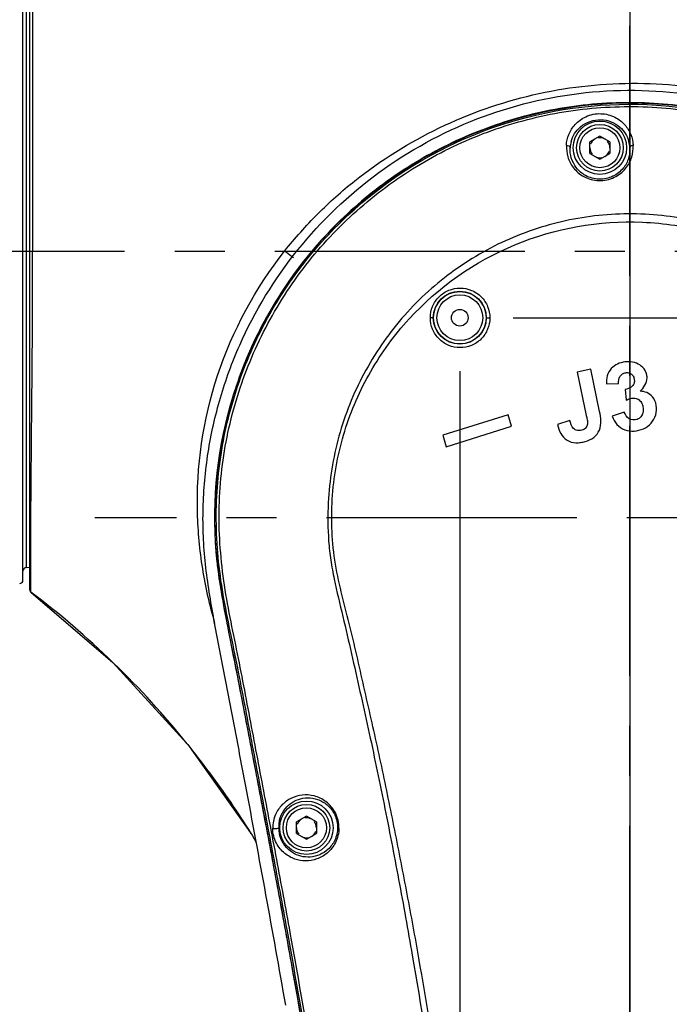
# Model space of a CAD drawing. Header units: millimetres. Extents: x 5828 to 6704, y 123 to 421.
# Tile 58 of 145: x 6416.78 to 6421.65, y 273.13 to 280.51. Entities that reach past the tile are written whole.
import ezdxf

# ---------------------------------------------------------------- set-up
doc = ezdxf.new("R2010")
doc.units = ezdxf.units.MM
doc.linetypes.add('CENTER', pattern=[0.6, 0.375, -0.075, 0.075, -0.075])
for name, color, linetype in [('中心线', 7, 'Continuous'), ('外形图', 7, 'Continuous'), ('尺寸标注', 7, 'Continuous')]:
    doc.layers.add(name, color=color, linetype=linetype)
doc.styles.add('微软雅黑', font='msyh.ttc', dxfattribs={"height": 1.5})
doc.dimstyles.new('尺寸标注_1_20比例', dxfattribs={"dimtxt": 1.5, "dimasz": 1.25, "dimexe": 0.5, "dimexo": 0.4, "dimgap": 0.5, "dimtad": 1, "dimdec": 1, "dimlfac": 20, "dimdsep": 46, "dimtxsty": '微软雅黑', "dimcen": 0.09, "dimadec": 0, "dimazin": 0, "dimtp": 0.01, "dimtm": 0.01, "dimtfac": 1, "dimtdec": 1, "dimtofl": 0, "dimtmove": 0, "dimatfit": 3, "dimfxl": 1, "dimtolj": 1, "dimarcsym": 0})

# ---------------------------------------------------------------- blocks, each defined once
blk = doc.blocks.new('*D1102')
at = {"layer": 'Defpoints', "color": 0}
for p in [(6420.0793, 278.2753), (6422.6293, 278.3003), (6422.6293, 268.547)]:
    blk.add_point(p, dxfattribs=at)
at = {"layer": '尺寸标注', "color": 0, "lineweight": -2}
for p, q in [((6420.0793, 277.8753), (6420.0793, 268.047)), ((6422.6293, 277.9003), (6422.6293, 268.047)), ((6418.8293, 268.547), (6412.9559, 268.547)), ((6423.8793, 268.547), (6425.1293, 268.547))]:
    blk.add_line(p, q, dxfattribs=at)
at = {"layer": '尺寸标注', "color": 0}
for points in [[(6418.8293, 268.3386), (6418.8293, 268.7553), (6420.0793, 268.547)], [(6423.8793, 268.7553), (6423.8793, 268.3386), (6422.6293, 268.547)]]:
    blk.add_solid(points, dxfattribs=at)
at = {"layer": '尺寸标注', "color": 0, "insert": (6414.3231, 269.8265), "char_height": 1.5, "attachment_point": 5, "style": '微软雅黑'}
blk.add_mtext('\\A1;51', dxfattribs=at)
blk = doc.blocks.new('*D1107')
at = {"layer": 'Defpoints', "color": 0}
for p in [(6396.3543, 278.7753), (6422.6043, 233.6596), (6422.6043, 227.8259)]:
    blk.add_point(p, dxfattribs=at)
at = {"layer": '尺寸标注', "color": 0, "lineweight": -2}
for p, q in [((6396.3543, 278.3753), (6396.3543, 227.3259)), ((6422.6043, 233.2596), (6422.6043, 227.3259)), ((6397.6043, 227.8259), (6421.3543, 227.8259))]:
    blk.add_line(p, q, dxfattribs=at)
at = {"layer": '尺寸标注', "color": 0}
for points in [[(6397.6043, 228.0343), (6397.6043, 227.6176), (6396.3543, 227.8259)], [(6421.3543, 227.6176), (6421.3543, 228.0343), (6422.6043, 227.8259)]]:
    blk.add_solid(points, dxfattribs=at)
at = {"layer": '尺寸标注', "color": 0, "insert": (6409.4793, 229.1016), "char_height": 1.5, "attachment_point": 5, "style": '微软雅黑'}
blk.add_mtext('\\A1;525', dxfattribs=at)
blk = doc.blocks.new('*D1135')
at = {"layer": 'Defpoints', "color": 0}
for p in [(6418.4864, 281.4753), (6430.5043, 234.0253), (6446.3676, 234.0253)]:
    blk.add_point(p, dxfattribs=at)
at = {"layer": '尺寸标注', "color": 0, "lineweight": -2}
for p, q in [((6418.8864, 281.4753), (6446.8676, 281.4753)), ((6446.3676, 280.2253), (6446.3676, 235.2753)), ((6430.9043, 234.0253), (6446.8676, 234.0253))]:
    blk.add_line(p, q, dxfattribs=at)
at = {"layer": '尺寸标注', "color": 0}
for points in [[(6446.5759, 280.2253), (6446.1593, 280.2253), (6446.3676, 281.4753)], [(6446.1593, 235.2753), (6446.5759, 235.2753), (6446.3676, 234.0253)]]:
    blk.add_solid(points, dxfattribs=at)
at = {"layer": '尺寸标注', "color": 0, "insert": (6445.0924, 257.7263), "char_height": 1.5, "attachment_point": 5, "rotation": 90, "style": '微软雅黑'}
blk.add_mtext('\\A1;949', dxfattribs=at)
blk = doc.blocks.new('*D1137')
at = {"layer": 'Defpoints', "color": 0}
for p in [(6421.3543, 283.5458), (6420.0793, 278.2753), (6421.3543, 272.021)]:
    blk.add_point(p, dxfattribs=at)
at = {"layer": '尺寸标注', "color": 0, "lineweight": -2}
for p, q in [((6421.3543, 283.1458), (6421.3543, 271.521)), ((6420.0793, 277.8753), (6420.0793, 271.521)), ((6418.8293, 272.021), (6412.1216, 272.021)), ((6422.6043, 272.021), (6423.8543, 272.021))]:
    blk.add_line(p, q, dxfattribs=at)
at = {"layer": '尺寸标注', "color": 0}
for points in [[(6418.8293, 271.8127), (6418.8293, 272.2294), (6420.0793, 272.021)], [(6422.6043, 272.2294), (6422.6043, 271.8127), (6421.3543, 272.021)]]:
    blk.add_solid(points, dxfattribs=at)
at = {"layer": '尺寸标注', "color": 0, "insert": (6414.476, 273.2967), "char_height": 1.5, "attachment_point": 5, "style": '微软雅黑'}
blk.add_mtext('\\A1;25.5', dxfattribs=at)
blk = doc.blocks.new('*D1139')
at = {"layer": 'Defpoints', "color": 0}
for p in [(6420.0793, 278.2753), (6429.9558, 276.7753), (6431.4263, 276.7753)]:
    blk.add_point(p, dxfattribs=at)
at = {"layer": '尺寸标注', "color": 0, "lineweight": -2}
for p, q in [((6431.4263, 279.5253), (6431.4263, 280.7753)), ((6420.4793, 278.2753), (6431.9263, 278.2753)), ((6430.3558, 276.7753), (6431.9263, 276.7753)), ((6431.4263, 275.5253), (6431.4263, 271.173))]:
    blk.add_line(p, q, dxfattribs=at)
at = {"layer": '尺寸标注', "color": 0}
for points in [[(6431.218, 279.5253), (6431.6347, 279.5253), (6431.4263, 278.2753)], [(6431.6347, 275.5253), (6431.218, 275.5253), (6431.4263, 276.7753)]]:
    blk.add_solid(points, dxfattribs=at)
at = {"layer": '尺寸标注', "color": 0, "insert": (6430.1512, 272.7241), "char_height": 1.5, "attachment_point": 5, "rotation": 90, "style": '微软雅黑'}
blk.add_mtext('\\A1;30', dxfattribs=at)

msp = doc.modelspace()

# ---------------------------------------------------------------- linework, layer by layer
at = {"layer": '中心线', "linetype": 'CENTER', "ltscale": 5}
for p, q in [((6421.3543, 248.5891), (6421.3543, 283.5458)), ((6394.6916, 278.7753), (6429.9558, 278.7753)), ((6429.9558, 276.7753), (6417.3429, 276.7753))]:
    msp.add_line(p, q, dxfattribs=at)
at = {"layer": '外形图', "color": 7, "linetype": 'Continuous'}
for p, q in [((6416.8543, 281.4472), (6416.8543, 276.2377)), ((6416.8043, 276.3077), (6416.8043, 281.2429)), ((6416.8288, 281.1499), (6416.8288, 276.4007)), ((6421.1293, 279.6369), (6421.0543, 279.5936)), ((6421.2043, 279.5936), (6421.1293, 279.6369)), ((6421.0543, 279.507), (6421.0543, 279.5936)), ((6421.2043, 279.5936), (6421.2043, 279.507)), ((6421.0543, 279.507), (6421.1293, 279.4637)), ((6421.1293, 279.4637), (6421.2043, 279.507)), ((6421.0605, 277.8887), (6420.9594, 277.8675)), ((6420.9594, 277.8675), (6421.0274, 277.5429)), ((6421.1271, 277.5711), (6421.0605, 277.8887)), ((6421.1781, 277.7784), (6421.27, 277.782)), ((6421.3195, 277.7369), (6421.3254, 277.6562)), ((6421.312, 277.5678), (6421.2212, 277.537)), ((6420.4408, 277.5473), (6419.9508, 277.3944)), ((6420.4678, 277.4609), (6420.4408, 277.5473)), ((6420.9051, 277.5051), (6420.8118, 277.4741)), ((6419.9778, 277.3079), (6420.4678, 277.4609)), ((6419.9508, 277.3944), (6419.9778, 277.3079)), ((6416.8543, 276.4012), (6416.8288, 276.4007)), ((6416.8636, 276.3037), (6416.8631, 276.4003)), ((6416.8642, 276.2178), (6416.8631, 276.3987)), ((6416.8642, 276.2178), (6417.4785, 275.6906)), ((6417.484, 275.6853), (6417.4785, 275.6907)), ((6417.4785, 275.6907), (6418.0353, 275.0805)), ((6418.0353, 275.0805), (6418.0407, 275.0747)), ((6418.9293, 274.5369), (6418.8543, 274.4936)), ((6418.8543, 274.407), (6418.8543, 274.4936)), ((6419.0043, 274.4936), (6418.9293, 274.5369)), ((6419.0043, 274.4936), (6419.0043, 274.407)), ((6418.8543, 274.407), (6418.9293, 274.3637)), ((6418.9293, 274.3637), (6419.0043, 274.407))]:
    msp.add_line(p, q, dxfattribs=at)
msp.add_lwpolyline([(6418.0407, 275.0747), (6418.5232, 274.395), (6418.5534, 274.3395)], dxfattribs=at)
for centre, radius in [((6421.1293, 279.5503), 0.2), ((6421.1293, 279.5503), 0.175), ((6421.1293, 279.5503), 0.15), ((6420.0789, 278.2755), 0.1986), ((6420.0793, 278.2753), 0.1969), ((6420.0793, 278.2753), 0.1719), ((6420.0793, 278.2753), 0.0625), ((6418.9293, 274.4503), 0.2), ((6418.9293, 274.4503), 0.175), ((6418.9293, 274.4503), 0.15)]:
    msp.add_circle(centre, radius, dxfattribs=at)
for centre, radius, start, end in [((6421.1288, 279.5373), 0.2229, 164.80647, 176.64982), ((6421.1293, 279.5503), 0.075, 120, 160.00237), ((6421.1293, 279.5503), 0.075, 60, 100.00237), ((6421.1293, 279.5503), 0.075, 0, 40.00237), ((6421.1317, 279.5376), 0.2229, 3.26299, 15.41039), ((6421.1293, 279.5503), 0.075, 180, 220.00237), ((6421.1293, 279.5503), 0.075, 300, 340.00237), ((6421.1293, 279.5503), 0.075, 240, 280.00237), ((6421.3604, 276.7696), 3.1195, 173.79221, 180.9332), ((6421.283, 276.7682), 3.042, 180.92992, 183.95786), ((6421.1802, 276.7614), 2.939, 183.96493, 185.77913), ((6416.8293, 276.3757), 0.025, 91, 180), ((6416.7793, 276.3077), 0.025, 271, 0), ((6416.8793, 276.2377), 0.025, 179.99496, 232.84431), ((6412.8239, 270.888), 6.6881, 45.89711, 52.83603), ((6412.7362, 270.7982), 6.8136, 38.94171, 45.82815), ((6412.7199, 270.7847), 6.8347, 36.6368, 38.9445), ((6412.749, 270.8059), 6.7988, 31.99476, 36.63994), ((6418.9455, 274.4533), 0.2243, 173.72737, 180.77634), ((6418.945, 274.4534), 0.2238, 166.22046, 173.72069), ((6418.9293, 274.4503), 0.075, 120, 160.00237), ((6418.9293, 274.4503), 0.075, 60, 100.00237), ((6418.9293, 274.4503), 0.075, 0, 40.00237), ((6418.9448, 274.4533), 0.2236, 180.77923, 181.34616), ((6418.9464, 274.4534), 0.2253, 181.36415, 193.61376), ((6418.9293, 274.4503), 0.075, 180, 220.00237), ((6418.9293, 274.4503), 0.075, 300, 340.00237), ((6418.9293, 274.4503), 0.075, 240, 280.00237)]:
    msp.add_arc(centre, radius, start, end, dxfattribs=at)
for points, knots in [([(6416.8753, 280.6059), (6416.8754, 280.4641), (6416.8761, 279.8539), (6416.8764, 279.2437), (6416.8765, 278.7753)], [0, 0, 0, 0, 0.232379, 1, 1, 1, 1]), ([(6418.7661, 278.7753), (6418.8435, 278.8728), (6419.0093, 279.0591), (6419.381, 279.3908), (6419.9124, 279.7234), (6420.6204, 279.973), (6421.3653, 280.0614), (6422.1106, 279.982), (6422.8187, 279.7351), (6423.4513, 279.3316), (6423.801, 278.972), (6423.9526, 278.7753)], [0, 0, 0, 0, 0.062666, 0.125348, 0.250491, 0.375626, 0.500551, 0.625247, 0.749966, 0.874901, 1, 1, 1, 1]), ([(6418.7738, 273.121), (6418.7258, 273.3968), (6418.627, 273.948), (6418.4987, 274.6361), (6418.3947, 275.1863), (6418.3145, 275.5985), (6418.2344, 276.0108), (6418.1763, 276.3564), (6418.1542, 276.6358), (6418.152, 276.9161), (6418.1837, 277.2659), (6418.2757, 277.6772), (6418.4683, 278.2039), (6418.8368, 278.8081), (6419.4504, 279.3931), (6420.1945, 279.8001), (6421.019, 280.0008), (6421.867, 279.9774), (6422.5462, 279.7774), (6423.0428, 279.5157), (6423.3867, 279.2714), (6423.6954, 278.984), (6423.9633, 278.6583), (6424.1858, 278.3002), (6424.3313, 277.9802), (6424.4206, 277.7144), (6424.4902, 277.4428), (6424.5236, 277.235), (6424.5416, 277.096)], [0, 0, 0, 0, 0.062513, 0.125028, 0.156286, 0.187532, 0.218806, 0.250079, 0.265702, 0.281343, 0.312626, 0.343892, 0.37516, 0.437556, 0.499964, 0.56237, 0.624787, 0.687222, 0.749663, 0.780957, 0.812261, 0.843563, 0.874854, 0.906148, 0.937447, 0.953088, 0.968718, 1, 1, 1, 1]), ([(6418.2475, 276.5904), (6418.2242, 276.9862), (6418.333, 277.7953), (6418.9371, 278.8529), (6419.8938, 279.6091), (6421.0647, 279.9516), (6422.278, 279.8283), (6423.18, 279.3521), (6423.751, 278.7917), (6424.0927, 278.2959), (6424.3343, 277.744), (6424.4155, 277.351), (6424.4433, 277.1536)], [0, 0, 0, 0, 0.124783, 0.249565, 0.374368, 0.499174, 0.624051, 0.74895, 0.811694, 0.874513, 0.937262, 1, 1, 1, 1]), ([(6419.5214, 268.1349), (6419.4977, 268.5079), (6419.4375, 269.253), (6419.3113, 270.367), (6419.1572, 271.4775), (6418.9801, 272.5846), (6418.8186, 273.5047), (6418.683, 274.2397), (6418.5955, 274.6985), (6418.5258, 275.0656), (6418.4741, 275.3411), (6418.4216, 275.6164), (6418.3651, 275.891), (6418.3088, 276.1656), (6418.2671, 276.4432), (6418.2499, 276.7236), (6418.2596, 277.0979), (6418.3368, 277.5618), (6418.5276, 278.0921), (6418.8112, 278.5795), (6419.2984, 279.1487), (6420.0891, 279.6815), (6421.2002, 279.9412), (6422.3309, 279.7903), (6423.1703, 279.3381), (6423.7104, 278.8186), (6424.0398, 278.361), (6424.2814, 277.8516), (6424.3772, 277.4879), (6424.4101, 277.3039)], [0, 0, 0, 0, 0.062555, 0.12511, 0.187665, 0.25022, 0.312774, 0.344052, 0.37533, 0.390968, 0.406604, 0.422242, 0.437889, 0.453533, 0.469169, 0.484829, 0.500496, 0.531785, 0.56307, 0.594351, 0.625632, 0.687938, 0.750243, 0.812549, 0.874854, 0.906134, 0.93742, 0.968706, 1, 1, 1, 1]), ([(6424.4418, 277.1742), (6424.4292, 277.2675), (6424.3977, 277.4535), (6424.2996, 277.8177), (6424.115, 278.2537), (6423.8028, 278.7279), (6423.4101, 279.138), (6422.9495, 279.4701), (6422.436, 279.7125), (6421.8874, 279.8585), (6421.3216, 279.9054), (6420.7566, 279.8479), (6420.2116, 279.6886), (6419.7045, 279.4334), (6419.2511, 279.0915), (6418.8672, 278.6732), (6418.5645, 278.1928), (6418.3542, 277.6655), (6418.2796, 277.294), (6418.2592, 277.1069)], [0, 0, 0, 0, 0.031274, 0.062558, 0.125052, 0.187548, 0.250044, 0.31254, 0.375035, 0.437533, 0.500031, 0.562524, 0.62502, 0.687517, 0.750014, 0.81251, 0.875007, 0.937503, 1, 1, 1, 1]), ([(6419.5381, 268.136), (6419.5137, 268.5071), (6419.454, 269.2488), (6419.3291, 270.3579), (6419.177, 271.4635), (6419.0018, 272.5657), (6418.8415, 273.4817), (6418.7073, 274.2135), (6418.6205, 274.6703), (6418.5509, 275.0357), (6418.499, 275.3098), (6418.447, 275.5839), (6418.3924, 275.8575), (6418.3359, 276.1308), (6418.2789, 276.4986), (6418.2621, 276.9659), (6418.3486, 277.5203), (6418.5325, 278.05), (6418.8077, 278.5385), (6419.1672, 278.969), (6419.5982, 279.3277), (6420.0863, 279.6041), (6420.6167, 279.787), (6421.1715, 279.8707), (6421.7325, 279.8522), (6422.4612, 279.6936), (6423.135, 279.3374), (6423.6757, 278.8237), (6424.0062, 278.3699), (6424.251, 277.8653), (6424.3503, 277.5043), (6424.383, 277.3212)], [0, 0, 0, 0, 0.062516, 0.125032, 0.18755, 0.250066, 0.312583, 0.343842, 0.3751, 0.390729, 0.406358, 0.421988, 0.437617, 0.453246, 0.468885, 0.500147, 0.531388, 0.562637, 0.593884, 0.62512, 0.656369, 0.687626, 0.718882, 0.750132, 0.7814, 0.812672, 0.874947, 0.906214, 0.937484, 0.96875, 1, 1, 1, 1]), ([(6420.8783, 279.5679), (6420.8798, 279.5958), (6420.8924, 279.6529), (6420.9417, 279.7309), (6421.0255, 279.7922), (6421.1353, 279.8143), (6421.2411, 279.7872), (6421.3186, 279.7273), (6421.3657, 279.6518), (6421.3781, 279.5956), (6421.3795, 279.5677)], [0, 0, 0, 0, 0.110504, 0.22654, 0.358356, 0.510478, 0.654232, 0.777134, 0.889549, 1, 1, 1, 1]), ([(6420.9137, 279.5957), (6420.9251, 279.6377), (6420.9805, 279.7265), (6421.1345, 279.7808), (6421.2832, 279.722), (6421.3354, 279.6376), (6421.3467, 279.5969)], [0, 0, 0, 0, 0.227942, 0.512111, 0.778998, 1, 1, 1, 1]), ([(6420.8783, 279.5679), (6420.8845, 279.5683), (6420.8967, 279.5664), (6420.906, 279.5558), (6420.9063, 279.5503)], [0, 0, 0, 0, 0.530108, 1, 1, 1, 1]), ([(6420.8783, 279.5679), (6420.8787, 279.5391), (6420.8835, 279.4787), (6420.9286, 279.3935), (6421.0095, 279.3248), (6421.1217, 279.2945), (6421.2378, 279.3188), (6421.3251, 279.3874), (6421.3739, 279.4755), (6421.3797, 279.5382), (6421.3795, 279.5677)], [0, 0, 0, 0, 0.106887, 0.220926, 0.34806, 0.490384, 0.636871, 0.771155, 0.890533, 1, 1, 1, 1]), ([(6421.3795, 279.5677), (6421.3742, 279.5677), (6421.3633, 279.5655), (6421.3546, 279.5558), (6421.3543, 279.5503)], [0, 0, 0, 0, 0.490681, 1, 1, 1, 1]), ([(6421.3543, 279.5503), (6421.3558, 279.5241), (6421.349, 279.4682), (6421.3066, 279.3893), (6421.2279, 279.3275), (6421.1233, 279.3057), (6421.0225, 279.3332), (6420.95, 279.395), (6420.911, 279.471), (6420.9048, 279.5248), (6420.9063, 279.5503)], [0, 0, 0, 0, 0.108647, 0.227747, 0.362646, 0.510416, 0.653567, 0.780667, 0.894147, 1, 1, 1, 1]), ([(6424.1544, 267.6702), (6424.1577, 267.7542), (6424.161, 267.9223), (6424.1663, 268.2587), (6424.1732, 268.6791), (6424.1728, 269.1837), (6424.1661, 269.8566), (6424.1511, 270.6976), (6424.1097, 271.7062), (6424.0532, 272.714), (6423.979, 273.7207), (6423.9042, 274.5586), (6423.8341, 275.2279), (6423.7878, 275.6459), (6423.7474, 275.9799), (6423.7151, 276.2301), (6423.6822, 276.4803), (6423.652, 276.7308), (6423.6225, 276.9815), (6423.5807, 277.2306), (6423.5168, 277.4752), (6423.3969, 277.7902), (6423.1816, 278.1556), (6422.8339, 278.526), (6422.4132, 278.8112), (6421.9398, 278.9963), (6421.4369, 279.0717), (6420.9297, 279.0332), (6420.4437, 278.8831), (6420.0039, 278.6283), (6419.6308, 278.2834), (6419.3442, 277.8637), (6419.1547, 277.392), (6419.1017, 277.0566), (6419.093, 276.8886)], [0, 0, 0, 0, 0.015625, 0.031251, 0.062506, 0.093762, 0.125021, 0.187542, 0.250065, 0.312589, 0.375114, 0.437638, 0.4689, 0.500163, 0.515791, 0.531418, 0.547046, 0.56268, 0.578314, 0.593939, 0.609581, 0.62522, 0.656452, 0.687674, 0.718895, 0.750118, 0.781349, 0.8126, 0.843856, 0.875079, 0.906277, 0.937495, 0.968746, 1, 1, 1, 1]), ([(6420.354, 267.7635), (6420.3461, 268.089), (6420.3191, 268.7397), (6420.2544, 269.7147), (6420.1658, 270.6882), (6420.0505, 271.6592), (6419.9142, 272.6273), (6419.7825, 273.4315), (6419.6628, 274.0721), (6419.5684, 274.5515), (6419.4694, 275.0299), (6419.3598, 275.506), (6419.2545, 275.9823), (6419.1447, 276.3755), (6419.116, 276.7008), (6419.1211, 276.9455), (6419.1529, 277.1884), (6419.2319, 277.5048), (6419.3957, 277.8811), (6419.7803, 278.4083), (6420.4652, 278.8893), (6421.2893, 279.0343), (6421.9348, 278.936), (6422.3936, 278.7589), (6422.8029, 278.4871), (6423.1442, 278.1328), (6423.3967, 277.711), (6423.5014, 277.3996), (6423.5347, 277.2403)], [0, 0, 0, 0, 0.062541, 0.125122, 0.187724, 0.250339, 0.312957, 0.375569, 0.406871, 0.438168, 0.469457, 0.500736, 0.532003, 0.56325, 0.578894, 0.594545, 0.610199, 0.625853, 0.657101, 0.688323, 0.750405, 0.812555, 0.843804, 0.875037, 0.906259, 0.937489, 0.968739, 1, 1, 1, 1]), ([(6416.8631, 276.3987), (6416.862, 276.712), (6416.8673, 277.2538), (6416.8752, 278.046), (6416.8766, 278.5249), (6416.8765, 278.7753)], [0, 0, 0, 0, 0.395511, 0.683936, 1, 1, 1, 1]), ([(6418.1127, 276.8103), (6418.1028, 277.1575), (6418.2058, 277.8671), (6418.5476, 278.4974), (6418.7661, 278.7753)], [0, 0, 0, 0, 0.495641, 1, 1, 1, 1]), ([(6418.8312, 278.7238), (6418.8264, 278.7277), (6418.8049, 278.745), (6418.7831, 278.7621), (6418.7661, 278.7753)], [0, 0, 0, 0, 0.223607, 1, 1, 1, 1]), ([(6419.8583, 278.274), (6419.8583, 278.3032), (6419.8699, 278.3621), (6419.9197, 278.4365), (6419.9942, 278.4862), (6420.0819, 278.5035), (6420.1694, 278.4858), (6420.2435, 278.4361), (6420.293, 278.3618), (6420.3046, 278.303), (6420.3046, 278.274)], [0, 0, 0, 0, 0.125332, 0.250606, 0.375738, 0.500594, 0.625298, 0.750016, 0.874876, 1, 1, 1, 1]), ([(6419.8803, 278.2753), (6419.8801, 278.2747), (6419.8773, 278.275), (6419.8737, 278.2742), (6419.8666, 278.2742), (6419.8614, 278.2741), (6419.8583, 278.274)], [0, 0, 0, 0, 0.08724, 0.277516, 0.578579, 1, 1, 1, 1]), ([(6420.3046, 278.274), (6420.3046, 278.2449), (6420.2929, 278.186), (6420.243, 278.1117), (6420.1685, 278.0621), (6420.0809, 278.045), (6419.9935, 278.0626), (6419.9195, 278.1122), (6419.87, 278.1863), (6419.8584, 278.245), (6419.8583, 278.274)], [0, 0, 0, 0, 0.125358, 0.250704, 0.375962, 0.500896, 0.625537, 0.750107, 0.874863, 1, 1, 1, 1]), ([(6420.2775, 278.2753), (6420.2777, 278.2745), (6420.2812, 278.275), (6420.2857, 278.274), (6420.2944, 278.2741), (6420.3008, 278.2739), (6420.3046, 278.274)], [0, 0, 0, 0, 0.087034, 0.276136, 0.586576, 1, 1, 1, 1]), ([(6421.4314, 277.7238), (6421.446, 277.7362), (6421.4702, 277.7673), (6421.4851, 277.8146), (6421.4812, 277.8534), (6421.4654, 277.889), (6421.4305, 277.9245), (6421.3754, 277.9458), (6421.3167, 277.9469), (6421.2603, 277.931), (6421.2282, 277.9078), (6421.2151, 277.8937)], [0, 0, 0, 0, 0.124904, 0.249534, 0.312136, 0.374806, 0.499526, 0.624498, 0.749738, 0.87497, 1, 1, 1, 1]), ([(6421.2151, 277.8937), (6421.2011, 277.8787), (6421.1798, 277.841), (6421.178, 277.7991), (6421.1781, 277.7784)], [0, 0, 0, 0, 0.498704, 1, 1, 1, 1]), ([(6421.27, 277.782), (6421.2683, 277.7995), (6421.2716, 277.8285), (6421.2971, 277.855), (6421.3227, 277.865), (6421.3505, 277.8639), (6421.3742, 277.8484), (6421.3864, 277.8237), (6421.3885, 277.8055), (6421.3876, 277.7966)], [0, 0, 0, 0, 0.247796, 0.372938, 0.498887, 0.624188, 0.749239, 0.874798, 1, 1, 1, 1]), ([(6421.3876, 277.7966), (6421.3868, 277.7886), (6421.382, 277.7724), (6421.3596, 277.7479), (6421.3354, 277.7398), (6421.3195, 277.7369)], [0, 0, 0, 0, 0.25129, 0.501193, 1, 1, 1, 1]), ([(6421.5228, 277.6829), (6421.5116, 277.6958), (6421.4833, 277.7173), (6421.4485, 277.7237), (6421.4314, 277.7238)], [0, 0, 0, 0, 0.499787, 1, 1, 1, 1]), ([(6421.2212, 277.537), (6421.2286, 277.5144), (6421.2533, 277.472), (6421.3139, 277.4293), (6421.3871, 277.4213), (6421.4578, 277.4383), (6421.5179, 277.4808), (6421.5529, 277.5457), (6421.5585, 277.6189), (6421.5382, 277.6649), (6421.5228, 277.6829)], [0, 0, 0, 0, 0.125059, 0.249786, 0.374925, 0.500425, 0.625255, 0.750366, 0.875354, 1, 1, 1, 1]), ([(6421.3254, 277.6562), (6421.3357, 277.6615), (6421.3564, 277.6724), (6421.3922, 277.6752), (6421.4257, 277.6612), (6421.4464, 277.6317), (6421.455, 277.5978), (6421.4548, 277.5623), (6421.4386, 277.5302), (6421.4187, 277.5164), (6421.408, 277.5123)], [0, 0, 0, 0, 0.125641, 0.250567, 0.375223, 0.500039, 0.625425, 0.75054, 0.875207, 1, 1, 1, 1]), ([(6420.8118, 277.4741), (6420.8166, 277.4512), (6420.8315, 277.4065), (6420.879, 277.3508), (6420.9386, 277.3355), (6420.9852, 277.3392), (6421.0311, 277.3487), (6421.0861, 277.3726), (6421.1317, 277.4303), (6421.1411, 277.5022), (6421.1319, 277.5482), (6421.1271, 277.5711)], [0, 0, 0, 0, 0.125132, 0.249547, 0.37405, 0.43679, 0.499772, 0.624898, 0.749781, 0.874725, 1, 1, 1, 1]), ([(6421.408, 277.5123), (6421.3891, 277.5051), (6421.3413, 277.5096), (6421.3185, 277.5484), (6421.312, 277.5678)], [0, 0, 0, 0, 0.496472, 1, 1, 1, 1]), ([(6421.0274, 277.5429), (6421.0297, 277.5321), (6421.0349, 277.5107), (6421.0386, 277.4775), (6421.0248, 277.4449), (6420.9987, 277.432), (6420.9771, 277.4285), (6420.9548, 277.4286), (6420.9191, 277.4492), (6420.9104, 277.4839), (6420.9051, 277.5051)], [0, 0, 0, 0, 0.125972, 0.251654, 0.376049, 0.500692, 0.56373, 0.626702, 0.751078, 1, 1, 1, 1]), ([(6419.093, 276.8886), (6419.088, 276.7925), (6419.0891, 276.6478), (6419.1102, 276.4565), (6419.145, 276.2675), (6419.2029, 276.0346), (6419.2676, 275.7539), (6419.331, 275.4729), (6419.3935, 275.1917), (6419.4536, 274.9099), (6419.5304, 274.5334), (6419.6216, 274.0617), (6419.7589, 273.3052), (6419.9061, 272.3553), (6420.0564, 271.2117), (6420.1751, 270.0644), (6420.2603, 268.9147), (6420.2988, 268.1471), (6420.3111, 267.7632)], [0, 0, 0, 0, 0.031303, 0.046923, 0.062524, 0.093767, 0.124992, 0.15621, 0.187444, 0.218686, 0.249931, 0.312434, 0.374949, 0.499994, 0.625045, 0.750079, 0.875076, 1, 1, 1, 1]), ([(6418.2438, 275.9831), (6418.2047, 276.1179), (6418.1428, 276.3915), (6418.1166, 276.6709), (6418.1127, 276.8103)], [0, 0, 0, 0, 0.501657, 1, 1, 1, 1]), ([(6419.5204, 267.9681), (6419.4989, 268.3309), (6419.4443, 269.0558), (6419.3273, 270.1399), (6419.1825, 271.2207), (6419.0155, 272.2982), (6418.8613, 273.1936), (6418.7317, 273.9088), (6418.6317, 274.4447), (6418.5296, 274.9802), (6418.4448, 275.4265), (6418.3747, 275.7832), (6418.3041, 276.1394), (6418.2581, 276.409), (6418.2475, 276.5904)], [0, 0, 0, 0, 0.125002, 0.250004, 0.375008, 0.500013, 0.625018, 0.687521, 0.750023, 0.812526, 0.87503, 0.906279, 0.937529, 1, 1, 1, 1]), ([(6418.2992, 276.1704), (6418.3179, 276.0656), (6418.3582, 275.8566), (6418.4404, 275.4388), (6418.5404, 274.916), (6418.6597, 274.2886), (6418.7369, 273.8699), (6418.7749, 273.6604)], [0, 0, 0, 0, 0.125013, 0.250006, 0.500005, 0.750003, 1, 1, 1, 1]), ([(6419.173, 274.4478), (6419.1727, 274.4676), (6419.1688, 274.5071), (6419.1423, 274.5791), (6419.0831, 274.6499), (6418.9913, 274.694), (6418.8989, 274.7005), (6418.8149, 274.6764), (6418.7436, 274.6258), (6418.6896, 274.5477), (6418.6764, 274.4817), (6418.6765, 274.4466)], [0, 0, 0, 0, 0.076147, 0.151591, 0.292764, 0.419231, 0.533964, 0.642078, 0.749604, 0.864828, 1, 1, 1, 1]), ([(6418.7276, 274.5067), (6418.7339, 274.5323), (6418.7547, 274.5791), (6418.8056, 274.6327), (6418.8682, 274.6663), (6418.9398, 274.6789), (6419.0168, 274.6665), (6419.0916, 274.6235), (6419.1487, 274.5482), (6419.1629, 274.4832), (6419.1626, 274.4503)], [0, 0, 0, 0, 0.123516, 0.234101, 0.341185, 0.451113, 0.569122, 0.699914, 0.845636, 1, 1, 1, 1]), ([(6418.6765, 274.4466), (6418.6847, 274.4443), (6418.6976, 274.4442), (6418.7121, 274.4459), (6418.7184, 274.4477), (6418.721, 274.4494), (6418.7212, 274.4503)], [0, 0, 0, 0, 0.555562, 0.82895, 0.93786, 1, 1, 1, 1]), ([(6419.1729, 274.4478), (6419.1727, 274.4106), (6419.1552, 274.339), (6419.091, 274.2581), (6419.0099, 274.2119), (6418.9242, 274.1975), (6418.8397, 274.2117), (6418.7601, 274.2562), (6418.6949, 274.3358), (6418.6769, 274.4083), (6418.6765, 274.4466)], [0, 0, 0, 0, 0.145521, 0.275838, 0.392827, 0.501778, 0.608704, 0.721066, 0.850427, 1, 1, 1, 1]), ([(6419.1626, 274.4503), (6419.1624, 274.4185), (6419.1485, 274.3575), (6419.0831, 274.2678), (6418.9615, 274.2144), (6418.8369, 274.2469), (6418.7601, 274.3174), (6418.7348, 274.3705), (6418.7275, 274.4004)], [0, 0, 0, 0, 0.150573, 0.285603, 0.514725, 0.731093, 0.854116, 1, 1, 1, 1]), ([(6419.1729, 274.4478), (6419.1706, 274.4481), (6419.1675, 274.4488), (6419.1631, 274.4492), (6419.1626, 274.4503)], [0, 0, 0, 0, 0.670797, 1, 1, 1, 1]), ([(6418.8055, 273.4905), (6418.9286, 272.805), (6419.1595, 271.4312), (6419.398, 269.5887), (6419.4916, 268.4314), (6419.519, 267.9679)], [0, 0, 0, 0, 0.375005, 0.749995, 1, 1, 1, 1])]:
    msp.add_open_spline(points, degree=3, knots=knots, dxfattribs=at)
for points in [[(6418.2561, 276.4655), (6418.2661, 276.3666), (6418.2817, 276.2683), (6418.2992, 276.1704)], [(6418.7749, 273.6604), (6418.7851, 273.6038), (6418.7954, 273.5472), (6418.8055, 273.4905)]]:
    msp.add_open_spline(points, degree=3, dxfattribs=at)

# ---------------------------------------------------------------- dimensions: what is measured, and where the dimension line sits
at = {"layer": '尺寸标注'}
for base, p2, picture, middle in [((6421.3543, 272.021), (6421.3543, 283.5458), '*D1137', (6414.476, 272.021)), ((6422.6293, 268.547), (6422.6293, 278.3003), '*D1102', (6414.3231, 268.547))]:
    dim = msp.add_linear_dim(base=base, p1=(6420.0793, 278.2753), p2=p2, dimstyle='尺寸标注_1_20比例', dxfattribs=at)
    dim.commit()
    dim.dimension.update_dxf_attribs({"geometry": picture, "text_midpoint": middle, "dimtype": 160})
dim = msp.add_linear_dim(base=(6446.3676, 234.0253), p1=(6418.4864, 281.4753), p2=(6430.5043, 234.0253), angle=90, dimstyle='尺寸标注_1_20比例', dxfattribs=at)
dim.commit()
dim.dimension.update_dxf_attribs({"geometry": '*D1135', "text_midpoint": (6446.3676, 257.7263), "dimtype": 160})
dim = msp.add_linear_dim(base=(6431.4263, 276.7753), p1=(6420.0793, 278.2753), p2=(6429.9558, 276.7753), angle=90, dimstyle='尺寸标注_1_20比例', dxfattribs=at)
dim.commit()
dim.dimension.update_dxf_attribs({"geometry": '*D1139', "text_midpoint": (6430.1512, 272.7241)})
dim = msp.add_linear_dim(base=(6422.6043, 227.8259), p1=(6396.3543, 278.7753), p2=(6422.6043, 233.6596), dimstyle='尺寸标注_1_20比例', dxfattribs=at)
dim.commit()
dim.dimension.update_dxf_attribs({"geometry": '*D1107', "text_midpoint": (6409.4793, 229.1016)})

doc.saveas('drawing.dxf')
